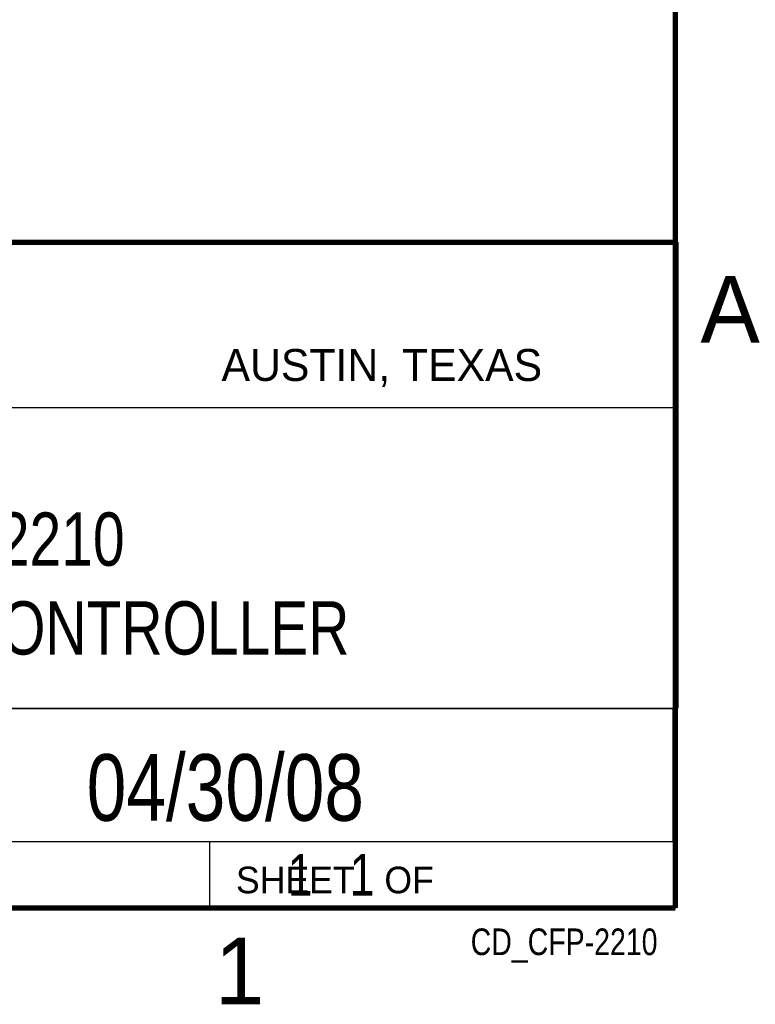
# Model space of a CAD drawing. Header units: inches. Extents: x 0 to 34, y 0 to 22.
# Tile 36 of 75: x 31 to 33.8, y 0.1 to 3.8. Entities that reach past the tile are written whole.
import ezdxf
from ezdxf.enums import TextEntityAlignment as Align

# ---------------------------------------------------------------- set-up
doc = ezdxf.new("R2010")
doc.units = ezdxf.units.IN
doc.header["$LTSCALE"] = 1.87
doc.header["$MEASUREMENT"] = 0
doc.layers.get('0').update_dxf_attribs({"linetype": 'CONTINUOUS'})
doc.styles.get("Standard").update_dxf_attribs({"font": 'txt', "width": 0.8})

msp = doc.modelspace()

# ---------------------------------------------------------------- linework, layer by layer
at = {"color": 2, "linetype": 'CONTINUOUS'}
for p, q in [((28.3793, 3.0003), (33.5093, 3.0003)), ((33.5093, 3.0003), (33.5093, 1.2503)), ((28.7231, 2.38), (33.5, 2.38)), ((28.3793, 1.2503), (33.5093, 1.2503)), ((30.13, 1.2499), (33.49, 1.2499)), ((33.49, 1.2499), (33.49, 0.7499)), ((28.38, 0.75), (33.5, 0.75)), ((30.13, 0.7499), (33.49, 0.7499)), ((31.75, 0.75), (33.5, 0.75)), ((31.75, 0.75), (31.75, 0.5)), ((33.5, 0.75), (33.5, 0.5)), ((31.75, 0.5), (33.5, 0.5)), ((32.4953, 0.5017), (33.4953, 0.5017)), ((32.4953, 0.5017), (32.4953, 0.5012)), ((32.4953, 0.5012), (33.4953, 0.5012)), ((33.4953, 0.5017), (33.4953, 0.5012))]:
    msp.add_line(p, q, dxfattribs=at)
at = {"color": 7, "linetype": 'CONTINUOUS', "const_width": 0.02}
for points in [[(33.5, 0.5), (33.5, 21.5)], [(25.58, 3), (33.5, 3)], [(0.5, 0.5), (33.5, 0.5)]]:
    msp.add_lwpolyline(points, dxfattribs=at)

# ---------------------------------------------------------------- texts
at = {"color": 2, "linetype": 'CONTINUOUS'}
for s, height, p in [('A', 0.25, (33.5939, 2.6228)), ('AUSTIN, TEXAS', 0.12, (31.7957, 2.479)), ('SHEET   OF', 0.1, (31.8499, 0.5557)), ('1', 0.25, (31.7706, 0.139))]:
    msp.add_text(s, height=height, dxfattribs=at).set_placement(p)
at = {"color": 7, "linetype": 'CONTINUOUS', "width": 0.8}
msp.add_text('04/30/08', height=0.25, dxfattribs=at).set_placement((31.81, 0.828), align=Align.CENTER)
at = {"color": 2, "linetype": 'CONTINUOUS', "width": 0.8}
msp.add_text('CD_CFP-2210', height=0.1, dxfattribs=at).set_placement((33.4328, 0.3236), align=Align.RIGHT)
at = {"color": 7, "linetype": 'CONTINUOUS'}
for s, insert, char_height, width, attachment_point in [('CFP-2210\\PREAL-TIME CONTROLLER', (30.9443, 1.9853), 0.2, 3.2, 2), ('     1   1', (31.8125, 0.7031), 0.15625, 1.25, 1)]:
    msp.add_mtext(s, dxfattribs=dict(at, insert=insert, char_height=char_height, width=width, attachment_point=attachment_point))

doc.saveas('drawing.dxf')
